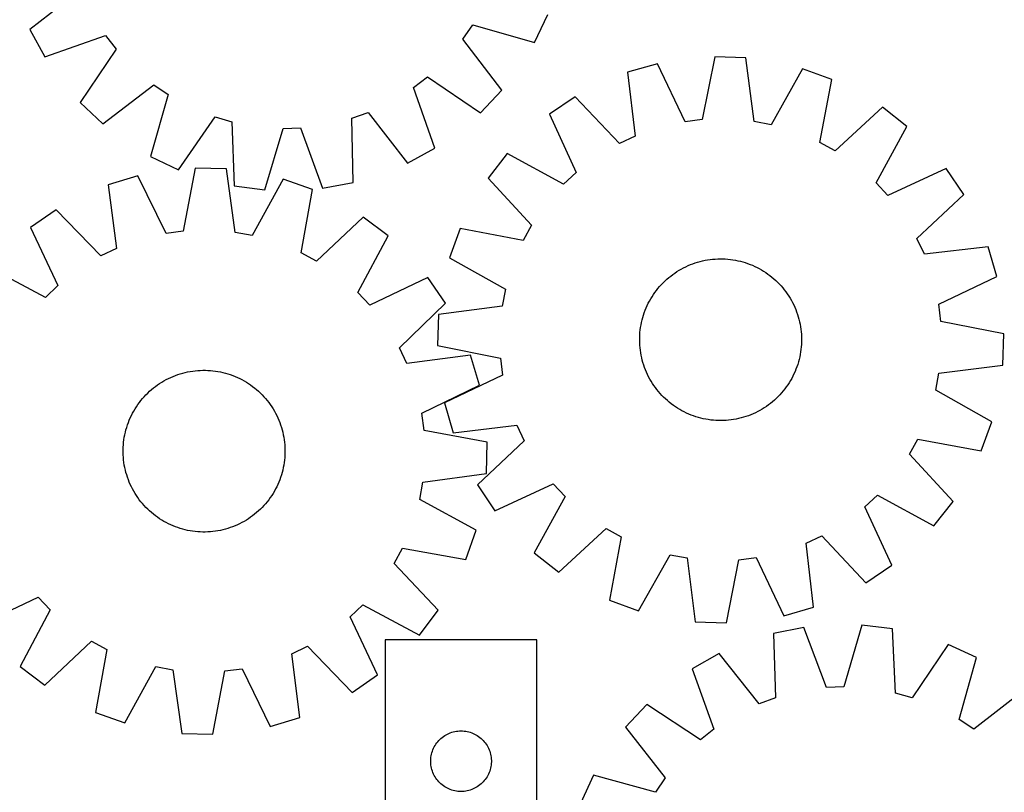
# Model space of a CAD drawing. Header units: millimetres. Extents: x 7 to 1493, y 7 to 2993.
# Tile 9 of 12: x 681 to 1168, y 2338 to 2720. Entities that reach past the tile are written whole.
import ezdxf

# ---------------------------------------------------------------- set-up
doc = ezdxf.new("R2010")
doc.units = ezdxf.units.MM
doc.layers.add('CUT', color=7, linetype='CONTINUOUS', true_color=0x000000)

msp = doc.modelspace()

# ---------------------------------------------------------------- linework, layer by layer
at = {"layer": 'CUT'}
for p, q in [((711.207807, 2734.700565), (686.170001, 2715.153622)), ((935.567805, 2708.679282), (942.15215, 2722.585286)), ((900.200696, 2710.365763), (905.037142, 2717.445887)), ((905.037142, 2717.445887), (935.567805, 2708.679282)), ((686.170001, 2715.153622), (693.550013, 2701.653031)), ((693.550013, 2701.653031), (723.520659, 2712.176108)), ((723.520659, 2712.176108), (728.759713, 2705.388495)), ((919.470176, 2685.113795), (900.200696, 2710.365763)), ((728.759713, 2705.388495), (710.987682, 2679.061139)), ((1024.651165, 2701.723643), (1018.430058, 2670.574445)), ((1040.028045, 2701.192482), (1024.651165, 2701.723643)), ((1044.084924, 2669.688252), (1040.028045, 2701.192482)), ((996.326357, 2698.234941), (981.537938, 2693.988388)), ((1009.920021, 2669.526283), (996.326357, 2698.234941)), ((875.795932, 2686.456051), (882.583544, 2691.695105)), ((882.583544, 2691.695105), (908.9109, 2673.923074)), ((981.537938, 2693.988388), (985.246945, 2662.441312)), ((1068.044607, 2695.757588), (1052.50235, 2668.055368)), ((1082.50475, 2690.500707), (1068.044607, 2695.757588)), ((722.178403, 2668.501864), (747.430371, 2687.771344)), ((747.430371, 2687.771344), (754.510495, 2682.934897)), ((886.319009, 2656.485406), (875.795932, 2686.456051)), ((1076.62773, 2659.284759), (1082.50475, 2690.500707)), ((754.510495, 2682.934897), (745.743889, 2652.404234)), ((908.9109, 2673.923074), (919.470176, 2685.113795)), ((955.677513, 2681.917587), (942.925147, 2673.309003)), ((977.477319, 2658.814704), (955.677513, 2681.917587)), ((710.987682, 2679.061139), (722.178403, 2668.501864)), ((1107.470609, 2676.674222), (1084.128588, 2655.130666)), ((1119.598557, 2667.206201), (1107.470609, 2676.674222)), ((759.649893, 2645.819889), (777.711345, 2671.949541)), ((777.711345, 2671.949541), (785.939488, 2669.537686)), ((845.197114, 2671.258051), (853.271474, 2674.1432)), ((853.271474, 2674.1432), (872.818418, 2649.105393)), ((942.925147, 2673.309003), (956.201205, 2644.452097)), ((785.939488, 2669.537686), (787.036444, 2637.79227)), ((845.943717, 2639.502463), (845.197114, 2671.258051)), ((1018.430058, 2670.574445), (1009.920021, 2669.526283)), ((1052.50235, 2668.055368), (1044.084924, 2669.688252)), ((1104.36292, 2639.334169), (1119.598557, 2667.206201)), ((802.296514, 2635.827377), (811.399469, 2666.259448)), ((811.399469, 2666.259448), (819.970202, 2666.508273)), ((819.970202, 2666.508273), (830.823342, 2636.655566)), ((985.246945, 2662.441312), (977.477319, 2658.814704)), ((1084.128588, 2655.130666), (1076.62773, 2659.284759)), ((745.743889, 2652.404234), (759.649893, 2645.819889)), ((872.818418, 2649.105393), (886.319009, 2656.485406)), ((922.060504, 2653.837679), (912.592483, 2641.709731)), ((949.932535, 2638.602042), (922.060504, 2653.837679)), ((739.569874, 2642.788817), (724.828085, 2638.383118)), ((753.472177, 2614.228342), (739.569874, 2642.788817)), ((767.855436, 2646.582608), (761.970422, 2615.368166)), ((783.237147, 2646.217213), (767.855436, 2646.582608)), ((787.63335, 2614.758539), (783.237147, 2646.217213)), ((956.201205, 2644.452097), (949.932535, 2638.602042)), ((1139.069882, 2646.341557), (1110.212976, 2633.065499)), ((1147.678466, 2633.589192), (1139.069882, 2646.341557)), ((724.828085, 2638.383118), (728.876897, 2606.877851)), ((787.036444, 2637.79227), (802.296514, 2635.827377)), ((811.31066, 2641.084603), (796.067887, 2613.216474)), ((825.826623, 2635.983882), (811.31066, 2641.084603)), ((830.823342, 2636.655566), (845.943717, 2639.502463)), ((912.592483, 2641.709731), (934.136038, 2618.367709)), ((1110.212976, 2633.065499), (1104.36292, 2639.334169)), ((820.286396, 2604.706404), (825.826623, 2635.983882)), ((1124.575583, 2611.789386), (1147.678466, 2633.589192)), ((699.099263, 2626.034289), (686.440424, 2617.288757)), ((721.146811, 2603.167711), (699.099263, 2626.034289)), ((850.940057, 2622.427287), (827.831593, 2600.633397)), ((863.169349, 2613.090534), (850.940057, 2622.427287)), ((934.136038, 2618.367709), (929.981945, 2610.866851)), ((686.440424, 2617.288757), (700.026737, 2588.576619)), ((761.970422, 2615.368166), (753.472177, 2614.228342)), ((796.067887, 2613.216474), (787.63335, 2614.758539)), ((898.765997, 2616.743871), (893.509116, 2602.283728)), ((929.981945, 2610.866851), (898.765997, 2616.743871)), ((848.235008, 2585.055909), (863.169349, 2613.090534)), ((1128.20219, 2604.019759), (1124.575583, 2611.789386)), ((728.876897, 2606.877851), (721.146811, 2603.167711)), ((827.831593, 2600.633397), (820.286396, 2604.706404)), ((1159.749267, 2607.728766), (1128.20219, 2604.019759)), ((1163.995819, 2592.940347), (1159.749267, 2607.728766)), ((893.509116, 2602.283728), (921.211337, 2586.741471)), ((1011.45402, 2598.387374), (1012.612661, 2598.873746)), ((1012.612661, 2598.873746), (1013.786007, 2599.323485)), ((1013.786007, 2599.323485), (1014.972901, 2599.736147)), ((1014.972901, 2599.736147), (1016.172171, 2600.111323)), ((1016.172171, 2600.111323), (1017.382635, 2600.448645)), ((1017.382635, 2600.448645), (1018.603096, 2600.747778)), ((1018.603096, 2600.747778), (1019.832351, 2601.008428)), ((1019.832351, 2601.008428), (1021.069187, 2601.230338)), ((1021.069187, 2601.230338), (1022.312383, 2601.413288)), ((1022.312383, 2601.413288), (1023.560712, 2601.557098)), ((1023.560712, 2601.557098), (1024.812942, 2601.661626)), ((1024.812942, 2601.661626), (1026.067838, 2601.726769)), ((1026.067838, 2601.726769), (1027.324161, 2601.752463)), ((1027.324161, 2601.752463), (1028.58067, 2601.738682)), ((1028.58067, 2601.738682), (1029.836127, 2601.68544)), ((1029.836127, 2601.68544), (1031.089292, 2601.59279)), ((1031.089292, 2601.59279), (1032.338929, 2601.460822)), ((1032.338929, 2601.460822), (1033.583804, 2601.289667)), ((1033.583804, 2601.289667), (1034.822688, 2601.079495)), ((1034.822688, 2601.079495), (1036.054359, 2600.830511)), ((1036.054359, 2600.830511), (1037.277602, 2600.542963)), ((1037.277602, 2600.542963), (1038.491209, 2600.217134)), ((1038.491209, 2600.217134), (1039.693983, 2599.853345)), ((1039.693983, 2599.853345), (1040.884736, 2599.451956)), ((1040.884736, 2599.451956), (1042.062294, 2599.013362)), ((1042.062294, 2599.013362), (1043.225494, 2598.537997)), ((1043.225494, 2598.537997), (1044.373189, 2598.026329)), ((693.821484, 2582.659339), (665.786858, 2597.59368)), ((1002.847947, 2593.242532), (1003.849231, 2594.001767)), ((1003.849231, 2594.001767), (1004.873869, 2594.729176)), ((1004.873869, 2594.729176), (1005.92085, 2595.424041)), ((1005.92085, 2595.424041), (1006.98914, 2596.085677)), ((1006.98914, 2596.085677), (1008.077686, 2596.713431)), ((1008.077686, 2596.713431), (1009.185413, 2597.306683)), ((1009.185413, 2597.306683), (1010.311228, 2597.864847)), ((1010.311228, 2597.864847), (1011.45402, 2598.387374)), ((1044.373189, 2598.026329), (1045.504245, 2597.478864)), ((1045.504245, 2597.478864), (1046.617547, 2596.896141)), ((1046.617547, 2596.896141), (1047.711996, 2596.278737)), ((1047.711996, 2596.278737), (1048.786512, 2595.62726)), ((1048.786512, 2595.62726), (1049.840034, 2594.942352)), ((1049.840034, 2594.942352), (1050.871523, 2594.224691)), ((1050.871523, 2594.224691), (1051.87996, 2593.474984)), ((882.864426, 2592.436968), (854.152288, 2578.850656)), ((891.609958, 2579.778129), (882.864426, 2592.436968)), ((997.384281, 2588.062846), (998.225563, 2588.996254)), ((998.225563, 2588.996254), (999.095749, 2589.902777)), ((999.095749, 2589.902777), (999.99398, 2590.781519)), ((999.99398, 2590.781519), (1000.91937, 2591.631613)), ((1000.91937, 2591.631613), (1001.871005, 2592.452221)), ((1001.871005, 2592.452221), (1002.847947, 2593.242532)), ((1051.87996, 2593.474984), (1052.864351, 2592.693971)), ((1052.864351, 2592.693971), (1053.823725, 2591.882424)), ((1053.823725, 2591.882424), (1054.757133, 2591.041141)), ((1054.757133, 2591.041141), (1055.663656, 2590.170955)), ((1055.663656, 2590.170955), (1056.542398, 2589.272724)), ((1056.542398, 2589.272724), (1057.392492, 2588.347334)), ((1135.287161, 2579.346683), (1163.995819, 2592.940347)), ((700.026737, 2588.576619), (693.821484, 2582.659339)), ((854.152288, 2578.850656), (848.235008, 2585.055909)), ((921.211337, 2586.741471), (919.578452, 2578.324046)), ((993.639445, 2583.025633), (994.324352, 2584.079155)), ((994.324352, 2584.079155), (995.042013, 2585.110644)), ((995.042013, 2585.110644), (995.79172, 2586.119082)), ((995.79172, 2586.119082), (996.572733, 2587.103473)), ((996.572733, 2587.103473), (997.384281, 2588.062846)), ((1057.392492, 2588.347334), (1058.2131, 2587.395699)), ((1058.2131, 2587.395699), (1059.003411, 2586.418757)), ((1059.003411, 2586.418757), (1059.762645, 2585.417473)), ((1059.762645, 2585.417473), (1060.490054, 2584.392835)), ((1060.490054, 2584.392835), (1061.18492, 2583.345854)), ((868.74338, 2557.730581), (891.609958, 2579.778129)), ((991.240375, 2578.61231), (991.78784, 2579.743366)), ((991.78784, 2579.743366), (992.370563, 2580.856668)), ((992.370563, 2580.856668), (992.987967, 2581.951117)), ((992.987967, 2581.951117), (993.639445, 2583.025633)), ((1061.18492, 2583.345854), (1061.846556, 2582.277564)), ((1061.846556, 2582.277564), (1062.474309, 2581.189018)), ((1062.474309, 2581.189018), (1063.067561, 2580.081291)), ((1063.067561, 2580.081291), (1063.625726, 2578.955476)), ((1136.335323, 2570.836646), (1135.287161, 2579.346683)), ((888.074222, 2574.267166), (887.543061, 2558.890287)), ((919.578452, 2578.324046), (888.074222, 2574.267166)), ((989.413359, 2573.933104), (989.814749, 2575.123857)), ((989.814749, 2575.123857), (990.253342, 2576.301415)), ((990.253342, 2576.301415), (990.728708, 2577.464615)), ((990.728708, 2577.464615), (991.240375, 2578.61231)), ((1063.625726, 2578.955476), (1064.148253, 2577.812685)), ((1064.148253, 2577.812685), (1064.634625, 2576.654044)), ((1064.634625, 2576.654044), (1065.084364, 2575.480697)), ((1065.084364, 2575.480697), (1065.497026, 2574.293803)), ((1065.497026, 2574.293803), (1065.872202, 2573.094533)), ((988.18721, 2569.061809), (988.436193, 2570.29348)), ((988.436193, 2570.29348), (988.723741, 2571.516723)), ((988.723741, 2571.516723), (989.04957, 2572.73033)), ((989.04957, 2572.73033), (989.413359, 2573.933104)), ((1065.872202, 2573.094533), (1066.209523, 2571.88407)), ((1066.209523, 2571.88407), (1066.508657, 2570.663608)), ((1066.508657, 2570.663608), (1066.769307, 2569.434353)), ((1066.769307, 2569.434353), (1066.991216, 2568.197517)), ((1167.484522, 2564.615539), (1136.335323, 2570.836646)), ((987.581264, 2564.075249), (987.673915, 2565.328414)), ((987.673915, 2565.328414), (987.805882, 2566.57805)), ((987.805882, 2566.57805), (987.977037, 2567.822925)), ((987.977037, 2567.822925), (988.18721, 2569.061809)), ((1066.991216, 2568.197517), (1067.174167, 2566.954321)), ((1067.174167, 2566.954321), (1067.317977, 2565.705992)), ((1067.317977, 2565.705992), (1067.422505, 2564.453762)), ((1166.953361, 2549.23866), (1167.484522, 2564.615539)), ((987.514241, 2561.563282), (987.528022, 2562.819792)), ((987.539935, 2560.306959), (987.514241, 2561.563282)), ((987.528022, 2562.819792), (987.581264, 2564.075249)), ((987.605078, 2559.052063), (987.539935, 2560.306959)), ((1067.422505, 2564.453762), (1067.487648, 2563.198866)), ((1067.499561, 2560.686034), (1067.446319, 2559.430577)), ((1067.487648, 2563.198866), (1067.513342, 2561.942544)), ((1067.513342, 2561.942544), (1067.499561, 2560.686034)), ((872.453519, 2550.000495), (868.74338, 2557.730581)), ((887.543061, 2558.890287), (918.69226, 2552.669179)), ((987.709606, 2557.799833), (987.605078, 2559.052063)), ((987.853416, 2556.551504), (987.709606, 2557.799833)), ((988.036367, 2555.308308), (987.853416, 2556.551504)), ((988.258276, 2554.071472), (988.036367, 2555.308308)), ((1067.050546, 2555.682901), (1066.840373, 2554.444016)), ((1067.221701, 2556.927775), (1067.050546, 2555.682901)), ((1067.353668, 2558.177412), (1067.221701, 2556.927775)), ((1067.446319, 2559.430577), (1067.353668, 2558.177412)), ((903.958787, 2554.049307), (872.453519, 2550.000495)), ((908.364486, 2539.307518), (903.958787, 2554.049307)), ((918.69226, 2552.669179), (919.740422, 2544.159142)), ((988.518926, 2552.842217), (988.258276, 2554.071472)), ((988.81806, 2551.621756), (988.518926, 2552.842217)), ((989.155381, 2550.411293), (988.81806, 2551.621756)), ((989.530558, 2549.212022), (989.155381, 2550.411293)), ((1065.978013, 2550.775495), (1065.614224, 2549.572722)), ((1066.303842, 2551.989102), (1065.978013, 2550.775495)), ((1066.59139, 2553.212345), (1066.303842, 2551.989102)), ((1066.840373, 2554.444016), (1066.59139, 2553.212345)), ((760.472134, 2544.884801), (761.678891, 2545.23515)), ((761.678891, 2545.23515), (762.896057, 2545.54742)), ((762.896057, 2545.54742), (764.122432, 2545.821304)), ((764.122432, 2545.821304), (765.356804, 2546.056532)), ((765.356804, 2546.056532), (766.597956, 2546.252871)), ((766.597956, 2546.252871), (767.844662, 2546.410128)), ((767.844662, 2546.410128), (769.095693, 2546.528147)), ((769.095693, 2546.528147), (770.349814, 2546.606812)), ((770.349814, 2546.606812), (771.605787, 2546.646045)), ((771.605787, 2546.646045), (772.862372, 2546.645808)), ((772.862372, 2546.645808), (774.11833, 2546.6061)), ((774.11833, 2546.6061), (775.372421, 2546.526962)), ((775.372421, 2546.526962), (776.623407, 2546.408471)), ((776.623407, 2546.408471), (777.870054, 2546.250743)), ((777.870054, 2546.250743), (779.111132, 2546.053936)), ((779.111132, 2546.053936), (780.345415, 2545.818242)), ((780.345415, 2545.818242), (781.571686, 2545.543895)), ((781.571686, 2545.543895), (782.788734, 2545.231165)), ((782.788734, 2545.231165), (783.995359, 2544.880362)), ((989.943219, 2548.025128), (989.530558, 2549.212022)), ((990.392958, 2546.851782), (989.943219, 2548.025128)), ((990.879331, 2545.693141), (990.392958, 2546.851782)), ((991.401857, 2544.550349), (990.879331, 2545.693141)), ((1064.298876, 2546.04121), (1063.787208, 2544.893516)), ((1064.774241, 2547.20441), (1064.298876, 2546.04121)), ((1065.212835, 2548.381968), (1064.774241, 2547.20441)), ((1065.614224, 2549.572722), (1065.212835, 2548.381968)), ((1133.816247, 2536.764354), (1135.449131, 2545.18178)), ((1135.449131, 2545.18178), (1166.953361, 2549.23866)), ((750.271928, 2540.087301), (751.333025, 2540.760412)), ((751.333025, 2540.760412), (752.414742, 2541.399862)), ((752.414742, 2541.399862), (753.51601, 2542.005019)), ((753.51601, 2542.005019), (754.635744, 2542.575285)), ((754.635744, 2542.575285), (755.772837, 2543.110099)), ((755.772837, 2543.110099), (756.926169, 2543.608931)), ((756.926169, 2543.608931), (758.094599, 2544.071291)), ((758.094599, 2544.071291), (759.276977, 2544.496721)), ((759.276977, 2544.496721), (760.472134, 2544.884801)), ((783.995359, 2544.880362), (785.19037, 2544.49183)), ((785.19037, 2544.49183), (786.372586, 2544.065954)), ((786.372586, 2544.065954), (787.540843, 2543.603153)), ((787.540843, 2543.603153), (788.693985, 2543.103885)), ((788.693985, 2543.103885), (789.830877, 2542.568643)), ((789.830877, 2542.568643), (790.950395, 2541.997953)), ((790.950395, 2541.997953), (792.051435, 2541.392381)), ((792.051435, 2541.392381), (793.13291, 2540.752523)), ((793.13291, 2540.752523), (794.193753, 2540.07901)), ((919.740422, 2544.159142), (891.031764, 2530.565478)), ((991.960022, 2543.424534), (991.401857, 2544.550349)), ((992.553274, 2542.316807), (991.960022, 2543.424534)), ((993.181027, 2541.228262), (992.553274, 2542.316807)), ((993.842663, 2540.159971), (993.181027, 2541.228262)), ((994.537529, 2539.11299), (993.842663, 2540.159971)), ((1061.388138, 2540.480192), (1060.703231, 2539.42667)), ((1062.039616, 2541.554708), (1061.388138, 2540.480192)), ((1062.65702, 2542.649157), (1062.039616, 2541.554708)), ((1063.239743, 2543.762459), (1062.65702, 2542.649157)), ((1063.787208, 2544.893516), (1063.239743, 2543.762459)), ((743.506733, 2534.492795), (744.395441, 2535.381167)), ((744.395441, 2535.381167), (745.311614, 2536.241186)), ((745.311614, 2536.241186), (746.25435, 2537.072003)), ((746.25435, 2537.072003), (747.222717, 2537.872798)), ((747.222717, 2537.872798), (748.215759, 2538.64278)), ((748.215759, 2538.64278), (749.232498, 2539.381191)), ((749.232498, 2539.381191), (750.271928, 2540.087301)), ((794.193753, 2540.07901), (795.232917, 2539.372509)), ((795.232917, 2539.372509), (796.249376, 2538.633714)), ((796.249376, 2538.633714), (797.242128, 2537.863357)), ((797.242128, 2537.863357), (798.210193, 2537.062197)), ((798.210193, 2537.062197), (799.152615, 2536.231024)), ((799.152615, 2536.231024), (800.068464, 2535.370659)), ((800.068464, 2535.370659), (800.956836, 2534.481951)), ((879.804011, 2525.405215), (908.364486, 2539.307518)), ((995.264938, 2538.088352), (994.537529, 2539.11299)), ((996.024172, 2537.087068), (995.264938, 2538.088352)), ((996.814483, 2536.110127), (996.024172, 2537.087068)), ((997.635091, 2535.158491), (996.814483, 2536.110127)), ((1057.643302, 2535.44298), (1056.80202, 2534.509571)), ((1058.45485, 2536.402353), (1057.643302, 2535.44298)), ((1059.235863, 2537.386744), (1058.45485, 2536.402353)), ((1059.98557, 2538.395182), (1059.235863, 2537.386744)), ((1060.703231, 2539.42667), (1059.98557, 2538.395182)), ((1161.518467, 2521.222098), (1133.816247, 2536.764354)), ((739.504884, 2529.657248), (740.243678, 2530.673708)), ((740.243678, 2530.673708), (741.014035, 2531.66646)), ((741.014035, 2531.66646), (741.815196, 2532.634524)), ((741.815196, 2532.634524), (742.646368, 2533.576946)), ((742.646368, 2533.576946), (743.506733, 2534.492795)), ((800.956836, 2534.481951), (801.816855, 2533.565778)), ((801.816855, 2533.565778), (802.647672, 2532.623042)), ((802.647672, 2532.623042), (803.448467, 2531.654675)), ((803.448467, 2531.654675), (804.218449, 2530.661633)), ((804.218449, 2530.661633), (804.95686, 2529.644894)), ((891.031764, 2530.565478), (895.278316, 2515.777059)), ((998.485185, 2534.233101), (997.635091, 2535.158491)), ((999.363927, 2533.33487), (998.485185, 2534.233101)), ((1000.27045, 2532.464684), (999.363927, 2533.33487)), ((1001.203858, 2531.623402), (1000.27045, 2532.464684)), ((1002.163232, 2530.811854), (1001.203858, 2531.623402)), ((1003.147623, 2530.030841), (1002.163232, 2530.811854)), ((1053.156578, 2531.053605), (1052.179636, 2530.263294)), ((1054.108213, 2531.874212), (1053.156578, 2531.053605)), ((1055.033603, 2532.724307), (1054.108213, 2531.874212)), ((1055.931834, 2533.603049), (1055.033603, 2532.724307)), ((1056.80202, 2534.509571), (1055.931834, 2533.603049)), ((736.879439, 2525.374726), (737.485011, 2526.475766)), ((737.485011, 2526.475766), (738.124869, 2527.557241)), ((738.124869, 2527.557241), (738.798382, 2528.618084)), ((738.798382, 2528.618084), (739.504884, 2529.657248)), ((804.95686, 2529.644894), (805.662969, 2528.605464)), ((805.662969, 2528.605464), (806.336081, 2527.544367)), ((806.336081, 2527.544367), (806.975531, 2526.46265)), ((806.975531, 2526.46265), (807.580688, 2525.361382)), ((1004.15606, 2529.281134), (1003.147623, 2530.030841)), ((1005.187549, 2528.563473), (1004.15606, 2529.281134)), ((1006.241071, 2527.878566), (1005.187549, 2528.563473)), ((1007.315587, 2527.227089), (1006.241071, 2527.878566)), ((1008.410036, 2526.609684), (1007.315587, 2527.227089)), ((1009.523338, 2526.026962), (1008.410036, 2526.609684)), ((1010.654394, 2525.479496), (1009.523338, 2526.026962)), ((1044.716355, 2525.640978), (1043.573563, 2525.118452)), ((1045.84217, 2526.199143), (1044.716355, 2525.640978)), ((1046.949897, 2526.792395), (1045.84217, 2526.199143)), ((1048.038443, 2527.420149), (1046.949897, 2526.792395)), ((1049.106733, 2528.081785), (1048.038443, 2527.420149)), ((1050.153714, 2528.77665), (1049.106733, 2528.081785)), ((1051.178352, 2529.504059), (1050.153714, 2528.77665)), ((1052.179636, 2530.263294), (1051.178352, 2529.504059)), ((734.385562, 2519.614701), (734.811439, 2520.796918)), ((734.811439, 2520.796918), (735.274239, 2521.965174)), ((735.274239, 2521.965174), (735.773507, 2523.118317)), ((735.773507, 2523.118317), (736.30875, 2524.255208)), ((736.30875, 2524.255208), (736.879439, 2525.374726)), ((807.580688, 2525.361382), (808.150954, 2524.241648)), ((808.150954, 2524.241648), (808.685768, 2523.104555)), ((808.685768, 2523.104555), (809.1846, 2521.951224)), ((809.1846, 2521.951224), (809.64696, 2520.782793)), ((809.64696, 2520.782793), (810.07239, 2519.600415)), ((880.943835, 2516.90697), (879.804011, 2525.405215)), ((1011.802089, 2524.967829), (1010.654394, 2525.479496)), ((1012.965289, 2524.492463), (1011.802089, 2524.967829)), ((1014.142847, 2524.05387), (1012.965289, 2524.492463)), ((1015.3336, 2523.65248), (1014.142847, 2524.05387)), ((1016.536374, 2523.288692), (1015.3336, 2523.65248)), ((1017.749981, 2522.962862), (1016.536374, 2523.288692)), ((1018.973224, 2522.675314), (1017.749981, 2522.962862)), ((1020.204895, 2522.426331), (1018.973224, 2522.675314)), ((1021.44378, 2522.216158), (1020.204895, 2522.426331)), ((1022.688654, 2522.045004), (1021.44378, 2522.216158)), ((1023.938291, 2521.913036), (1022.688654, 2522.045004)), ((1025.191456, 2521.820385), (1023.938291, 2521.913036)), ((1026.446913, 2521.767143), (1025.191456, 2521.820385)), ((1027.703422, 2521.753362), (1026.446913, 2521.767143)), ((1028.959745, 2521.779056), (1027.703422, 2521.753362)), ((1030.214641, 2521.844199), (1028.959745, 2521.779056)), ((1031.466871, 2521.948728), (1030.214641, 2521.844199)), ((1032.7152, 2522.092538), (1031.466871, 2521.948728)), ((1033.958396, 2522.275488), (1032.7152, 2522.092538)), ((1035.195232, 2522.497398), (1033.958396, 2522.275488)), ((1036.424487, 2522.758048), (1035.195232, 2522.497398)), ((1037.644949, 2523.057181), (1036.424487, 2522.758048)), ((1038.855412, 2523.394502), (1037.644949, 2523.057181)), ((1040.054682, 2523.769679), (1038.855412, 2523.394502)), ((1041.241576, 2524.18234), (1040.054682, 2523.769679)), ((1042.414923, 2524.632079), (1041.241576, 2524.18234)), ((1043.573563, 2525.118452), (1042.414923, 2524.632079)), ((1156.261586, 2506.761954), (1161.518467, 2521.222098)), ((733.05915, 2514.769746), (733.333497, 2515.996017)), ((733.333497, 2515.996017), (733.646227, 2517.213066)), ((733.646227, 2517.213066), (733.99703, 2518.41969)), ((733.99703, 2518.41969), (734.385562, 2519.614701)), ((810.07239, 2519.600415), (810.46047, 2518.405258)), ((810.46047, 2518.405258), (810.810819, 2517.198501)), ((810.810819, 2517.198501), (811.123089, 2515.981335)), ((811.123089, 2515.981335), (811.396973, 2514.75496)), ((912.158276, 2511.021957), (880.943835, 2516.90697)), ((895.278316, 2515.777059), (926.825393, 2519.486066)), ((926.825393, 2519.486066), (930.452, 2511.71644)), ((732.35043, 2509.796752), (732.468921, 2511.047738)), ((732.468921, 2511.047738), (732.626649, 2512.294385)), ((732.626649, 2512.294385), (732.823456, 2513.535463)), ((732.823456, 2513.535463), (733.05915, 2514.769746)), ((811.396973, 2514.75496), (811.632201, 2513.520588)), ((811.632201, 2513.520588), (811.82854, 2512.279436)), ((811.82854, 2512.279436), (811.985796, 2511.03273)), ((811.985796, 2511.03273), (812.103815, 2509.781699)), ((930.452, 2511.71644), (907.349117, 2489.916634)), ((911.792881, 2495.640246), (912.158276, 2511.021957)), ((1120.891545, 2505.138116), (1125.045638, 2512.638975)), ((1125.045638, 2512.638975), (1156.261586, 2506.761954)), ((732.231347, 2506.030118), (732.231584, 2507.286703)), ((732.231584, 2507.286703), (732.271292, 2508.542661)), ((732.271292, 2508.542661), (732.35043, 2509.796752)), ((812.103815, 2509.781699), (812.18248, 2508.527578)), ((812.18248, 2508.527578), (812.221714, 2507.271605)), ((812.221714, 2507.271605), (812.221476, 2506.01502)), ((732.270581, 2504.774145), (732.231347, 2506.030118)), ((732.349245, 2503.520024), (732.270581, 2504.774145)), ((732.467264, 2502.268993), (732.349245, 2503.520024)), ((732.624521, 2501.022287), (732.467264, 2502.268993)), ((811.984139, 2502.253985), (811.826412, 2501.007338)), ((812.102631, 2503.504971), (811.984139, 2502.253985)), ((812.181769, 2504.759062), (812.102631, 2503.504971)), ((812.221476, 2506.01502), (812.181769, 2504.759062)), ((1142.435101, 2481.796095), (1120.891545, 2505.138116)), ((732.82086, 2499.781135), (732.624521, 2501.022287)), ((733.056088, 2498.546763), (732.82086, 2499.781135)), ((733.329972, 2497.320388), (733.056088, 2498.546763)), ((733.642242, 2496.103222), (733.329972, 2497.320388)), ((811.119564, 2497.305706), (810.806834, 2496.088658)), ((811.393911, 2498.531977), (811.119564, 2497.305706)), ((811.629605, 2499.76626), (811.393911, 2498.531977)), ((811.826412, 2501.007338), (811.629605, 2499.76626)), ((733.992591, 2494.896465), (733.642242, 2496.103222)), ((734.380671, 2493.701308), (733.992591, 2494.896465)), ((734.806101, 2492.518931), (734.380671, 2493.701308)), ((735.268461, 2491.3505), (734.806101, 2492.518931)), ((809.641622, 2492.504806), (809.178822, 2491.336549)), ((810.067499, 2493.687022), (809.641622, 2492.504806)), ((810.45603, 2494.882033), (810.067499, 2493.687022)), ((810.806834, 2496.088658), (810.45603, 2494.882033)), ((880.334208, 2491.244042), (911.792881, 2495.640246)), ((735.767293, 2490.197169), (735.268461, 2491.3505)), ((736.302107, 2489.060075), (735.767293, 2490.197169)), ((736.872373, 2487.940342), (736.302107, 2489.060075)), ((737.47753, 2486.839073), (736.872373, 2487.940342)), ((738.11698, 2485.757357), (737.47753, 2486.839073)), ((806.96805, 2486.825957), (806.328192, 2485.744482)), ((807.573622, 2487.926997), (806.96805, 2486.825957)), ((808.144311, 2489.046515), (807.573622, 2487.926997)), ((808.679554, 2490.183407), (808.144311, 2489.046515)), ((809.178822, 2491.336549), (808.679554, 2490.183407)), ((878.792143, 2482.809505), (880.334208, 2491.244042)), ((907.349117, 2489.916634), (915.957701, 2477.164269)), ((915.957701, 2477.164269), (944.814608, 2490.440326)), ((944.814608, 2490.440326), (950.664663, 2484.171656)), ((738.790092, 2484.696259), (738.11698, 2485.757357)), ((739.496201, 2483.656829), (738.790092, 2484.696259)), ((740.234612, 2482.640091), (739.496201, 2483.656829)), ((741.004594, 2481.647048), (740.234612, 2482.640091)), ((804.209383, 2482.628016), (803.439026, 2481.635264)), ((804.948177, 2483.644475), (804.209383, 2482.628016)), ((805.654679, 2484.683639), (804.948177, 2483.644475)), ((806.328192, 2485.744482), (805.654679, 2484.683639)), ((906.660272, 2467.566732), (878.792143, 2482.809505)), ((950.664663, 2484.171656), (935.429026, 2456.299625)), ((1098.826378, 2479.053729), (1105.095048, 2484.903784)), ((1105.095048, 2484.903784), (1132.967079, 2469.668147)), ((1132.967079, 2469.668147), (1142.435101, 2481.796095)), ((741.805389, 2480.678681), (741.004594, 2481.647048)), ((742.636206, 2479.735946), (741.805389, 2480.678681)), ((743.496225, 2478.819772), (742.636206, 2479.735946)), ((744.384597, 2477.931064), (743.496225, 2478.819772)), ((745.300446, 2477.070699), (744.384597, 2477.931064)), ((746.242868, 2476.239527), (745.300446, 2477.070699)), ((799.141446, 2477.060537), (798.198711, 2476.22972)), ((800.05762, 2477.920556), (799.141446, 2477.060537)), ((800.946328, 2478.808929), (800.05762, 2477.920556)), ((801.806693, 2479.724777), (800.946328, 2478.808929)), ((802.637865, 2480.667199), (801.806693, 2479.724777)), ((803.439026, 2481.635264), (802.637865, 2480.667199)), ((1112.102436, 2450.196823), (1098.826378, 2479.053729)), ((747.210933, 2475.438366), (746.242868, 2476.239527)), ((748.203684, 2474.668009), (747.210933, 2475.438366)), ((749.220144, 2473.929215), (748.203684, 2474.668009)), ((750.259308, 2473.222713), (749.220144, 2473.929215)), ((751.320151, 2472.5492), (750.259308, 2473.222713)), ((752.401626, 2471.909342), (751.320151, 2472.5492)), ((793.120035, 2472.541311), (792.038319, 2471.901861)), ((794.181133, 2473.214423), (793.120035, 2472.541311)), ((795.220563, 2473.920532), (794.181133, 2473.214423)), ((796.237302, 2474.658943), (795.220563, 2473.920532)), ((797.230344, 2475.428925), (796.237302, 2474.658943)), ((798.198711, 2476.22972), (797.230344, 2475.428925)), ((753.502666, 2471.30377), (752.401626, 2471.909342)), ((754.622184, 2470.733081), (753.502666, 2471.30377)), ((755.759075, 2470.197838), (754.622184, 2470.733081)), ((756.912218, 2469.69857), (755.759075, 2470.197838)), ((758.080475, 2469.23577), (756.912218, 2469.69857)), ((759.262691, 2468.809893), (758.080475, 2469.23577)), ((760.457702, 2468.421362), (759.262691, 2468.809893)), ((761.664326, 2468.070558), (760.457702, 2468.421362)), ((762.881375, 2467.757828), (761.664326, 2468.070558)), ((764.107646, 2467.483481), (762.881375, 2467.757828)), ((765.341929, 2467.247787), (764.107646, 2467.483481)), ((766.583007, 2467.05098), (765.341929, 2467.247787)), ((779.096257, 2467.245191), (777.855105, 2467.048852)), ((780.330629, 2467.480419), (779.096257, 2467.245191)), ((781.557004, 2467.754303), (780.330629, 2467.480419)), ((782.77417, 2468.066573), (781.557004, 2467.754303)), ((783.980927, 2468.416922), (782.77417, 2468.066573)), ((785.176084, 2468.805002), (783.980927, 2468.416922)), ((786.358462, 2469.230432), (785.176084, 2468.805002)), ((787.526892, 2469.692792), (786.358462, 2469.230432)), ((788.680224, 2470.191624), (787.526892, 2469.692792)), ((789.817317, 2470.726438), (788.680224, 2470.191624)), ((790.93705, 2471.296704), (789.817317, 2470.726438)), ((792.038319, 2471.901861), (790.93705, 2471.296704)), ((901.559551, 2453.050769), (906.660272, 2467.566732)), ((947.556974, 2446.831604), (970.898995, 2468.37516)), ((970.898995, 2468.37516), (978.399853, 2464.221066)), ((767.829654, 2466.893253), (766.583007, 2467.05098)), ((769.08064, 2466.774761), (767.829654, 2466.893253)), ((770.334731, 2466.695623), (769.08064, 2466.774761)), ((771.590689, 2466.655916), (770.334731, 2466.695623)), ((772.847274, 2466.655678), (771.590689, 2466.655916)), ((774.103247, 2466.694912), (772.847274, 2466.655678)), ((775.357368, 2466.773577), (774.103247, 2466.694912)), ((776.608399, 2466.891596), (775.357368, 2466.773577)), ((777.855105, 2467.048852), (776.608399, 2466.891596)), ((978.399853, 2464.221066), (972.522833, 2433.005119)), ((1069.780638, 2461.064514), (1077.550264, 2464.691121)), ((1077.550264, 2464.691121), (1099.35007, 2441.588238)), ((866.209066, 2451.045799), (870.282072, 2458.590996)), ((870.282072, 2458.590996), (901.559551, 2453.050769)), ((1073.489645, 2429.517438), (1069.780638, 2461.064514)), ((935.429026, 2456.299625), (947.556974, 2446.831604)), ((986.982976, 2427.748237), (1002.525233, 2455.450458)), ((1002.525233, 2455.450458), (1010.942659, 2453.817573)), ((1010.942659, 2453.817573), (1014.999538, 2422.313344)), ((1030.376418, 2421.782182), (1036.597525, 2452.931381)), ((1036.597525, 2452.931381), (1045.107562, 2453.979543)), ((1045.107562, 2453.979543), (1058.701226, 2425.270885)), ((888.002956, 2427.937335), (866.209066, 2451.045799)), ((1099.35007, 2441.588238), (1112.102436, 2450.196823)), ((661.588635, 2420.864755), (690.300773, 2434.451068)), ((690.300773, 2434.451068), (696.218053, 2428.245815)), ((696.218053, 2428.245815), (681.283712, 2400.21119)), ((844.426324, 2424.725104), (850.631577, 2430.642384)), ((850.631577, 2430.642384), (878.666202, 2415.708043)), ((972.522833, 2433.005119), (986.982976, 2427.748237)), ((1058.701226, 2425.270885), (1073.489645, 2429.517438)), ((858.012637, 2396.012966), (844.426324, 2424.725104)), ((878.666202, 2415.708043), (888.002956, 2427.937335)), ((1014.999538, 2422.313344), (1030.376418, 2421.782182)), ((1068.723256, 2419.446113), (1053.631487, 2416.451272)), ((1079.868235, 2389.701127), (1068.723256, 2419.446113)), ((1097.240605, 2420.553637), (1088.43612, 2390.033877)), ((1112.519186, 2418.738286), (1097.240605, 2420.553637)), ((1113.926985, 2387.005136), (1112.519186, 2418.738286)), ((1053.631487, 2416.451272), (1054.689049, 2384.70452)), ((693.513004, 2390.874436), (716.621468, 2412.668326)), ((716.621468, 2412.668326), (724.166665, 2408.59532)), ((815.576164, 2406.423873), (823.30625, 2410.134012)), ((823.30625, 2410.134012), (845.353798, 2387.267434)), ((936.72417, 2413.321596), (861.72417, 2413.321596)), ((861.72417, 2413.321596), (861.72417, 2213.321596)), ((936.72417, 2113.321596), (936.72417, 2413.321596)), ((1139.983041, 2410.979259), (1122.178353, 2384.673978)), ((1153.952861, 2404.531417), (1139.983041, 2410.979259)), ((724.166665, 2408.59532), (718.626438, 2377.317842)), ((819.624976, 2374.918605), (815.576164, 2406.423873)), ((1026.85212, 2406.585608), (1013.424452, 2399.073733)), ((1046.643331, 2381.740434), (1026.85212, 2406.585608)), ((1145.485675, 2373.916363), (1153.952861, 2404.531417)), ((681.283712, 2400.21119), (693.513004, 2390.874436)), ((733.142401, 2372.21712), (748.385174, 2400.085249)), ((748.385174, 2400.085249), (756.819711, 2398.543184)), ((782.482639, 2397.933557), (790.980884, 2399.073382)), ((790.980884, 2399.073382), (804.883187, 2370.512907)), ((1013.424452, 2399.073733), (1024.240539, 2369.207582)), ((756.819711, 2398.543184), (761.215914, 2367.084511)), ((776.597625, 2366.719116), (782.482639, 2397.933557)), ((845.353798, 2387.267434), (858.012637, 2396.012966)), ((1088.43612, 2390.033877), (1079.868235, 2389.701127)), ((1054.689049, 2384.70452), (1046.643331, 2381.740434)), ((1122.178353, 2384.673978), (1113.926985, 2387.005136)), ((1177.674868, 2388.665346), (1152.612825, 2369.149487)), ((991.004418, 2381.415649), (980.555244, 2370.122054)), ((1017.50456, 2363.902305), (991.004418, 2381.415649)), ((718.626438, 2377.317842), (733.142401, 2372.21712)), ((804.883187, 2370.512907), (819.624976, 2374.918605)), ((980.555244, 2370.122054), (1000.071102, 2345.060011)), ((1152.612825, 2369.149487), (1145.485675, 2373.916363)), ((761.215914, 2367.084511), (776.597625, 2366.719116)), ((889.321888, 2364.588575), (889.915027, 2365.083393)), ((889.915027, 2365.083393), (890.532853, 2365.547021)), ((890.532853, 2365.547021), (891.173727, 2365.97823)), ((891.173727, 2365.97823), (891.835949, 2366.375875)), ((891.835949, 2366.375875), (892.517763, 2366.738902)), ((892.517763, 2366.738902), (893.217361, 2367.06635)), ((893.217361, 2367.06635), (893.932888, 2367.357349)), ((893.932888, 2367.357349), (894.662447, 2367.611127)), ((894.662447, 2367.611127), (895.404103, 2367.827012)), ((895.404103, 2367.827012), (896.155889, 2368.004432)), ((896.155889, 2368.004432), (896.915811, 2368.142915)), ((896.915811, 2368.142915), (897.681855, 2368.242094)), ((897.681855, 2368.242094), (898.451988, 2368.301708)), ((898.451988, 2368.301708), (899.22417, 2368.321596)), ((899.22417, 2368.321596), (899.996351, 2368.301708)), ((899.996351, 2368.301708), (900.766485, 2368.242094)), ((900.766485, 2368.242094), (901.532528, 2368.142915)), ((901.532528, 2368.142915), (902.292451, 2368.004432)), ((902.292451, 2368.004432), (903.044236, 2367.827012)), ((903.044236, 2367.827012), (903.785892, 2367.611127)), ((903.785892, 2367.611127), (904.515451, 2367.357349)), ((904.515451, 2367.357349), (905.230978, 2367.06635)), ((905.230978, 2367.06635), (905.930576, 2366.738902)), ((905.930576, 2366.738902), (906.612391, 2366.375875)), ((906.612391, 2366.375875), (907.274613, 2365.97823)), ((907.274613, 2365.97823), (907.915486, 2365.547021)), ((907.915486, 2365.547021), (908.533312, 2365.083393)), ((908.533312, 2365.083393), (909.126451, 2364.588575)), ((1024.240539, 2369.207582), (1017.50456, 2363.902305)), ((885.638636, 2359.680312), (885.983988, 2360.371247)), ((885.983988, 2360.371247), (886.36445, 2361.043488)), ((886.36445, 2361.043488), (886.779014, 2361.695252)), ((886.779014, 2361.695252), (887.226581, 2362.32481)), ((887.226581, 2362.32481), (887.705963, 2362.930494)), ((887.705963, 2362.930494), (888.215889, 2363.510696)), ((888.215889, 2363.510696), (888.755007, 2364.063879)), ((888.755007, 2364.063879), (889.321888, 2364.588575)), ((909.126451, 2364.588575), (909.693332, 2364.063879)), ((909.693332, 2364.063879), (910.23245, 2363.510696)), ((910.23245, 2363.510696), (910.742376, 2362.930494)), ((910.742376, 2362.930494), (911.221758, 2362.32481)), ((911.221758, 2362.32481), (911.669325, 2361.695252)), ((911.669325, 2361.695252), (912.083889, 2361.043488)), ((912.083889, 2361.043488), (912.464352, 2360.371247)), ((912.464352, 2360.371247), (912.809704, 2359.680312)), ((884.268907, 2354.479228), (884.348329, 2355.247572)), ((884.348329, 2355.247572), (884.4672, 2356.010808)), ((884.4672, 2356.010808), (884.625204, 2356.766912)), ((884.625204, 2356.766912), (884.821921, 2357.513881)), ((884.821921, 2357.513881), (885.056831, 2358.249732)), ((885.056831, 2358.249732), (885.32931, 2358.972515)), ((885.32931, 2358.972515), (885.638636, 2359.680312)), ((912.809704, 2359.680312), (913.119029, 2358.972515)), ((913.119029, 2358.972515), (913.391508, 2358.249732)), ((913.391508, 2358.249732), (913.626418, 2357.513881)), ((913.626418, 2357.513881), (913.823135, 2356.766912)), ((913.823135, 2356.766912), (913.981139, 2356.010808)), ((913.981139, 2356.010808), (914.10001, 2355.247572)), ((914.10001, 2355.247572), (914.179432, 2354.479228)), ((884.229143, 2353.707815), (884.268907, 2354.479228)), ((884.229143, 2352.935378), (884.229143, 2353.707815)), ((884.268907, 2352.163964), (884.229143, 2352.935378)), ((884.348329, 2351.395621), (884.268907, 2352.163964)), ((884.4672, 2350.632385), (884.348329, 2351.395621)), ((884.625204, 2349.87628), (884.4672, 2350.632385)), ((913.981139, 2350.632385), (913.823135, 2349.87628)), ((914.10001, 2351.395621), (913.981139, 2350.632385)), ((914.179432, 2352.163964), (914.10001, 2351.395621)), ((914.179432, 2354.479228), (914.219197, 2353.707815)), ((914.219197, 2352.935378), (914.179432, 2352.163964)), ((914.219197, 2353.707815), (914.219197, 2352.935378)), ((884.821921, 2349.129312), (884.625204, 2349.87628)), ((885.056831, 2348.39346), (884.821921, 2349.129312)), ((885.32931, 2347.670678), (885.056831, 2348.39346)), ((885.638636, 2346.96288), (885.32931, 2347.670678)), ((885.983988, 2346.271945), (885.638636, 2346.96288)), ((886.36445, 2345.599704), (885.983988, 2346.271945)), ((886.779014, 2344.94794), (886.36445, 2345.599704)), ((912.083889, 2345.599704), (911.669325, 2344.94794)), ((912.464352, 2346.271945), (912.083889, 2345.599704)), ((912.809704, 2346.96288), (912.464352, 2346.271945)), ((913.119029, 2347.670678), (912.809704, 2346.96288)), ((913.391508, 2348.39346), (913.119029, 2347.670678)), ((913.626418, 2349.129312), (913.391508, 2348.39346)), ((913.823135, 2349.87628), (913.626418, 2349.129312)), ((964.689173, 2346.400047), (958.24133, 2332.430227)), ((995.304226, 2337.932861), (964.689173, 2346.400047)), ((887.226581, 2344.318382), (886.779014, 2344.94794)), ((887.705963, 2343.712699), (887.226581, 2344.318382)), ((888.215889, 2343.132496), (887.705963, 2343.712699)), ((888.755007, 2342.579313), (888.215889, 2343.132496)), ((889.321888, 2342.054617), (888.755007, 2342.579313)), ((889.915027, 2341.559799), (889.321888, 2342.054617)), ((890.532853, 2341.096171), (889.915027, 2341.559799)), ((891.173727, 2340.664963), (890.532853, 2341.096171)), ((891.835949, 2340.267318), (891.173727, 2340.664963)), ((907.274613, 2340.664963), (906.612391, 2340.267318)), ((907.915486, 2341.096171), (907.274613, 2340.664963)), ((908.533312, 2341.559799), (907.915486, 2341.096171)), ((909.126451, 2342.054617), (908.533312, 2341.559799)), ((909.693332, 2342.579313), (909.126451, 2342.054617)), ((910.23245, 2343.132496), (909.693332, 2342.579313)), ((910.742376, 2343.712699), (910.23245, 2343.132496)), ((911.221758, 2344.318382), (910.742376, 2343.712699)), ((911.669325, 2344.94794), (911.221758, 2344.318382)), ((1000.071102, 2345.060011), (995.304226, 2337.932861)), ((892.517763, 2339.90429), (891.835949, 2340.267318)), ((893.217361, 2339.576843), (892.517763, 2339.90429)), ((893.932888, 2339.285844), (893.217361, 2339.576843)), ((894.662447, 2339.032066), (893.932888, 2339.285844)), ((895.404103, 2338.81618), (894.662447, 2339.032066)), ((896.155889, 2338.638761), (895.404103, 2338.81618)), ((896.915811, 2338.500278), (896.155889, 2338.638761)), ((897.681855, 2338.401098), (896.915811, 2338.500278)), ((898.451988, 2338.341485), (897.681855, 2338.401098)), ((899.22417, 2338.321596), (898.451988, 2338.341485)), ((899.996351, 2338.341485), (899.22417, 2338.321596)), ((900.766485, 2338.401098), (899.996351, 2338.341485)), ((901.532528, 2338.500278), (900.766485, 2338.401098)), ((902.292451, 2338.638761), (901.532528, 2338.500278)), ((903.044236, 2338.81618), (902.292451, 2338.638761)), ((903.785892, 2339.032066), (903.044236, 2338.81618)), ((904.515451, 2339.285844), (903.785892, 2339.032066)), ((905.230978, 2339.576843), (904.515451, 2339.285844)), ((905.930576, 2339.90429), (905.230978, 2339.576843)), ((906.612391, 2340.267318), (905.930576, 2339.90429))]:
    msp.add_line(p, q, dxfattribs=at)

doc.saveas('drawing.dxf')
